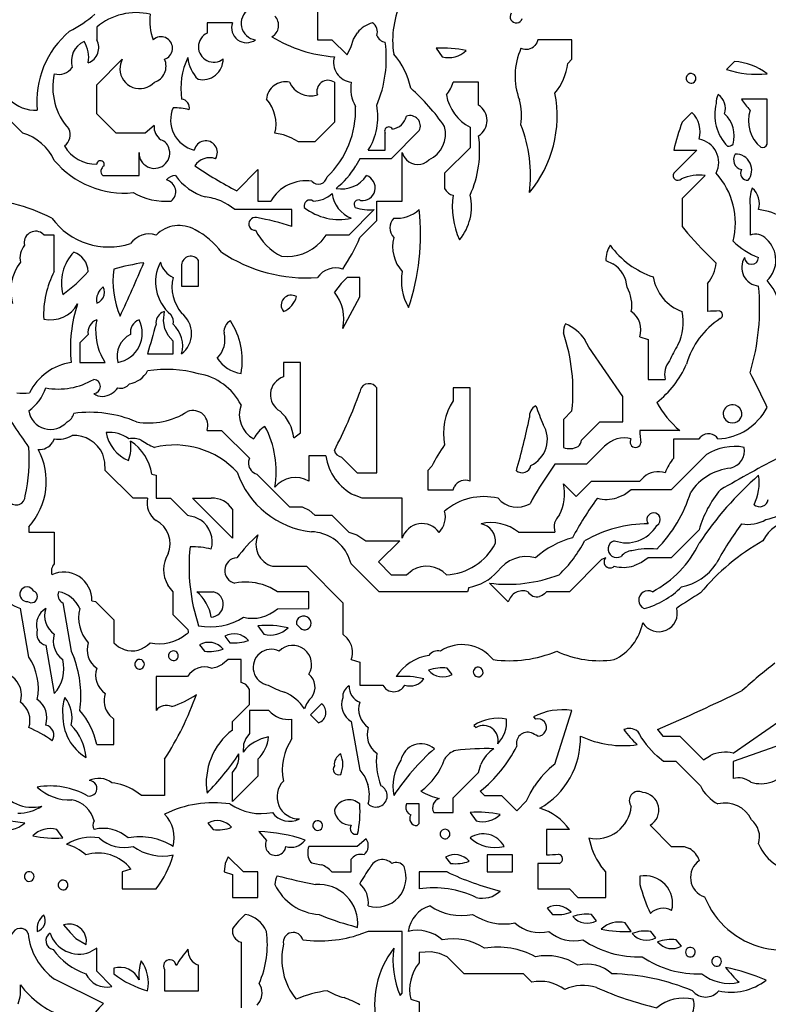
# Model space of a CAD drawing. Extents: x 0.03 to 1.4, y 0.1 to 1.71.
# Tile 4 of 7: x 0.43 to 0.88, y 0.66 to 1.24. Entities that reach past the tile are written whole.
import ezdxf

# ---------------------------------------------------------------- set-up
doc = ezdxf.new("R2010")
doc.units = 0
doc.header["$MEASUREMENT"] = 0
doc.linetypes.add('solid', pattern=[0])
doc.layers.add('1', color=7, linetype='solid')

msp = doc.modelspace()

# ---------------------------------------------------------------- linework, layer by layer
at = {"layer": '1', "color": 3, "linetype": 'solid'}
for p, q in [((0.610079, 1.243662), (0.610079, 1.225118)), ((0.545079, 1.235118), (0.545079, 1.229095)), ((0.560079, 1.235118), (0.545079, 1.235118)), ((0.560079, 1.235197), (0.560079, 1.235118)), ((0.480039, 1.232638), (0.480039, 1.225118)), ((0.514134, 1.225788), (0.513307, 1.225118)), ((0.610079, 1.225118), (0.618622, 1.225118)), ((0.618622, 1.225118), (0.627559, 1.216181)), ((0.630079, 1.221181), (0.631339, 1.225472)), ((0.631339, 1.225472), (0.633661, 1.229291)), ((0.740079, 1.225118), (0.739409, 1.223347)), ((0.760079, 1.225118), (0.740079, 1.225118)), ((0.760079, 1.213662), (0.760079, 1.225118)), ((0.627559, 1.216181), (0.630079, 1.221181)), ((0.680079, 1.220118), (0.683622, 1.215118)), ((0.739409, 1.223347), (0.738307, 1.221811)), ((0.480039, 1.198661), (0.495039, 1.213662)), ((0.495039, 1.213662), (0.493976, 1.210788)), ((0.757598, 1.211181), (0.760079, 1.213662)), ((0.855827, 1.212323), (0.851142, 1.207638)), ((0.493976, 1.210788), (0.493661, 1.207756)), ((0.480039, 1.181614), (0.480039, 1.198661)), ((0.620079, 1.200118), (0.620079, 1.176614)), ((0.705079, 1.200118), (0.690079, 1.200118)), ((0.705079, 1.186614), (0.705079, 1.200118)), ((0.875079, 1.190118), (0.860079, 1.190118)), ((0.875079, 1.163661), (0.875079, 1.190118)), ((0.436496, 1.170118), (0.426496, 1.180118)), ((0.491535, 1.170118), (0.480039, 1.181614)), ((0.830827, 1.182323), (0.825079, 1.176614)), ((0.513819, 1.174606), (0.508583, 1.170118)), ((0.620079, 1.176614), (0.608622, 1.165118)), ((0.670079, 1.171614), (0.653622, 1.155118)), ((0.700079, 1.173661), (0.700079, 1.161575)), ((0.508583, 1.170118), (0.491535, 1.170118)), ((0.590079, 1.169095), (0.585079, 1.170118)), ((0.594685, 1.167441), (0.590079, 1.169095)), ((0.599016, 1.165118), (0.594685, 1.167441)), ((0.650079, 1.160118), (0.650079, 1.170118)), ((0.608622, 1.165118), (0.599016, 1.165118)), ((0.640079, 1.160118), (0.650079, 1.160118)), ((0.700079, 1.161575), (0.685079, 1.146575)), ((0.833622, 1.160118), (0.820079, 1.146575)), ((0.820079, 1.160118), (0.833622, 1.160118)), ((0.505039, 1.145118), (0.505039, 1.158661)), ((0.635079, 1.155118), (0.632717, 1.150827)), ((0.653622, 1.155118), (0.635079, 1.155118)), ((0.660079, 1.158661), (0.661024, 1.156378)), ((0.660079, 1.130118), (0.660079, 1.158661)), ((0.661024, 1.156378), (0.66252, 1.154449)), ((0.562559, 1.136142), (0.575079, 1.148661)), ((0.575079, 1.148661), (0.575079, 1.130118)), ((0.483583, 1.145118), (0.505039, 1.145118)), ((0.685079, 1.146575), (0.685079, 1.137638)), ((0.838622, 1.145118), (0.825079, 1.131575)), ((0.685079, 1.137638), (0.686024, 1.136102)), ((0.686024, 1.136102), (0.687284, 1.134882)), ((0.825079, 1.131575), (0.825079, 1.115118)), ((0.55752, 1.127953), (0.55315, 1.130197)), ((0.561535, 1.125118), (0.55752, 1.127953)), ((0.595079, 1.125118), (0.561535, 1.125118)), ((0.575079, 1.130118), (0.582559, 1.130118)), ((0.595079, 1.115118), (0.595079, 1.125118)), ((0.643622, 1.125118), (0.628622, 1.110118)), ((0.645079, 1.130118), (0.660079, 1.130118)), ((0.645079, 1.118662), (0.645079, 1.130118)), ((0.865079, 1.127638), (0.865079, 1.110118)), ((0.635079, 1.108662), (0.645079, 1.118662)), ((0.825079, 1.115118), (0.828228, 1.111339)), ((0.449016, 1.110118), (0.447717, 1.11126)), ((0.455039, 1.110118), (0.449016, 1.110118)), ((0.455039, 1.088661), (0.455039, 1.110118)), ((0.615079, 1.110118), (0.612087, 1.106221)), ((0.628622, 1.110118), (0.615079, 1.110118)), ((0.530079, 1.092638), (0.530079, 1.080118)), ((0.540079, 1.080118), (0.540079, 1.095118)), ((0.780079, 1.095118), (0.784252, 1.093268)), ((0.627559, 1.085118), (0.624095, 1.081654)), ((0.635079, 1.085118), (0.627559, 1.085118)), ((0.635079, 1.073661), (0.635079, 1.085118)), ((0.530079, 1.080118), (0.540079, 1.080118)), ((0.624095, 1.081654), (0.620079, 1.076575)), ((0.840079, 1.081575), (0.840079, 1.065118)), ((0.482913, 1.07189), (0.483898, 1.073228)), ((0.625079, 1.055118), (0.635079, 1.073661)), ((0.480039, 1.070118), (0.481614, 1.070827)), ((0.481614, 1.070827), (0.482913, 1.07189)), ((0.520039, 1.065118), (0.518425, 1.064488)), ((0.519409, 1.059528), (0.520039, 1.065118)), ((0.520236, 1.055118), (0.519409, 1.059528)), ((0.475039, 1.051575), (0.470039, 1.046575)), ((0.522165, 1.051063), (0.520236, 1.055118)), ((0.525039, 1.047598), (0.522165, 1.051063)), ((0.800079, 1.050118), (0.805079, 1.048661)), ((0.470039, 1.046575), (0.470039, 1.035118)), ((0.525039, 1.040118), (0.525039, 1.047598)), ((0.770079, 1.044095), (0.767795, 1.048425)), ((0.790079, 1.015118), (0.770079, 1.044095)), ((0.805079, 1.048661), (0.805079, 1.025118)), ((0.485039, 1.035118), (0.482638, 1.03937)), ((0.510039, 1.040118), (0.525039, 1.040118)), ((0.470039, 1.035118), (0.485039, 1.035118)), ((0.590079, 1.035118), (0.590079, 1.026575)), ((0.600079, 1.035118), (0.590079, 1.035118)), ((0.600079, 0.993661), (0.600079, 1.035118)), ((0.645079, 1.020118), (0.644173, 1.021181)), ((0.805079, 1.025118), (0.815079, 1.025118)), ((0.645079, 0.970118), (0.645079, 1.020118)), ((0.690079, 1.020118), (0.690079, 1.012599)), ((0.700079, 1.020118), (0.690079, 1.020118)), ((0.700079, 0.965118), (0.700079, 1.020118)), ((0.790079, 1.000118), (0.790079, 1.015118)), ((0.760079, 1.006575), (0.755079, 1.001575)), ((0.755079, 1.001575), (0.755079, 0.985118)), ((0.765827, 0.98937), (0.776536, 1.000118)), ((0.776536, 1.000118), (0.790079, 1.000118)), ((0.545079, 0.995079), (0.553583, 0.995118)), ((0.553583, 0.995118), (0.570079, 0.978661)), ((0.596299, 0.99063), (0.600079, 0.993661)), ((0.823622, 0.995118), (0.800079, 0.995118)), ((0.455039, 0.990118), (0.454016, 0.987953)), ((0.77937, 0.985827), (0.768622, 0.975118)), ((0.794685, 0.98937), (0.795079, 0.990118)), ((0.820079, 0.990118), (0.835079, 0.990118)), ((0.820079, 0.978661), (0.820079, 0.990118)), ((0.835079, 0.990118), (0.836181, 0.991417)), ((0.484921, 0.976417), (0.483583, 0.981063)), ((0.605079, 0.980118), (0.605079, 0.965118)), ((0.615079, 0.980118), (0.605079, 0.980118)), ((0.83937, 0.980827), (0.818622, 0.960118)), ((0.485039, 0.971575), (0.484921, 0.976417)), ((0.569528, 0.976969), (0.569488, 0.975236)), ((0.570079, 0.978661), (0.569528, 0.976969)), ((0.624331, 0.97937), (0.633622, 0.970118)), ((0.750079, 0.975118), (0.747205, 0.971142)), ((0.768622, 0.975118), (0.750079, 0.975118)), ((0.501535, 0.955118), (0.485039, 0.971575)), ((0.512559, 0.96937), (0.515039, 0.968661)), ((0.515039, 0.968661), (0.515039, 0.955118)), ((0.574331, 0.96937), (0.593583, 0.950118)), ((0.633622, 0.970118), (0.645079, 0.970118)), ((0.677559, 0.974055), (0.675079, 0.971575)), ((0.675079, 0.971575), (0.675079, 0.960118)), ((0.755079, 0.963661), (0.762598, 0.956142)), ((0.762598, 0.956142), (0.771535, 0.965118)), ((0.771535, 0.965118), (0.800079, 0.965118)), ((0.800079, 0.965118), (0.802402, 0.967638)), ((0.636535, 0.955118), (0.631968, 0.95689)), ((0.675079, 0.960118), (0.690079, 0.960118)), ((0.690079, 0.960118), (0.690748, 0.96189)), ((0.791102, 0.957244), (0.786575, 0.955354)), ((0.795079, 0.960118), (0.791102, 0.957244)), ((0.818622, 0.960118), (0.795079, 0.960118)), ((0.510039, 0.955118), (0.501535, 0.955118)), ((0.515039, 0.955118), (0.523583, 0.955118)), ((0.523583, 0.955118), (0.533583, 0.945118)), ((0.536535, 0.955118), (0.547559, 0.955118)), ((0.560079, 0.931575), (0.536535, 0.955118)), ((0.660079, 0.955118), (0.636535, 0.955118)), ((0.660079, 0.931535), (0.660079, 0.955118)), ((0.560079, 0.948622), (0.560079, 0.931575)), ((0.593583, 0.950118), (0.601102, 0.950118)), ((0.601102, 0.950118), (0.605157, 0.948071)), ((0.605157, 0.948071), (0.608622, 0.945118)), ((0.533583, 0.945118), (0.537638, 0.944252)), ((0.537638, 0.944252), (0.541299, 0.942362)), ((0.608622, 0.945118), (0.618622, 0.945118)), ((0.618622, 0.945118), (0.628622, 0.935118)), ((0.440039, 0.938347), (0.440039, 0.935118)), ((0.440039, 0.935118), (0.455039, 0.935118)), ((0.455039, 0.935118), (0.455039, 0.916575)), ((0.628622, 0.935118), (0.633307, 0.933622)), ((0.633307, 0.933622), (0.638622, 0.930118)), ((0.728622, 0.935118), (0.750079, 0.935118)), ((0.835079, 0.936575), (0.818622, 0.920118)), ((0.638622, 0.930118), (0.658622, 0.930118)), ((0.658622, 0.930118), (0.646102, 0.917598)), ((0.630079, 0.916575), (0.628268, 0.921142)), ((0.646535, 0.900118), (0.630079, 0.916575)), ((0.646102, 0.917598), (0.653622, 0.910118)), ((0.777599, 0.919055), (0.758622, 0.900118)), ((0.780079, 0.920118), (0.777599, 0.919055)), ((0.801102, 0.917244), (0.796575, 0.915354)), ((0.805079, 0.920118), (0.801102, 0.917244)), ((0.818622, 0.920118), (0.805079, 0.920118)), ((0.583583, 0.915118), (0.603622, 0.915118)), ((0.603622, 0.915118), (0.625079, 0.893622)), ((0.662559, 0.910118), (0.665906, 0.912756)), ((0.653622, 0.910118), (0.662559, 0.910118)), ((0.722598, 0.894055), (0.711535, 0.905118)), ((0.525039, 0.900118), (0.522047, 0.903976)), ((0.525039, 0.886575), (0.525039, 0.900118)), ((0.539016, 0.900118), (0.548583, 0.900118)), ((0.582244, 0.90252), (0.577677, 0.904291)), ((0.586535, 0.900118), (0.582244, 0.90252)), ((0.605079, 0.900118), (0.586535, 0.900118)), ((0.605079, 0.890118), (0.605079, 0.900118)), ((0.698622, 0.900118), (0.646535, 0.900118)), ((0.699331, 0.902598), (0.698622, 0.900118)), ((0.745079, 0.900118), (0.743976, 0.89878)), ((0.758622, 0.900118), (0.745079, 0.900118)), ((0.460039, 0.893622), (0.465039, 0.865079)), ((0.477205, 0.894724), (0.479331, 0.89437)), ((0.479331, 0.89437), (0.490039, 0.883622)), ((0.625079, 0.893622), (0.625079, 0.875079)), ((0.742559, 0.897795), (0.740984, 0.897244)), ((0.743976, 0.89878), (0.742559, 0.897795)), ((0.440039, 0.861575), (0.435039, 0.890118)), ((0.586535, 0.890079), (0.605079, 0.890118)), ((0.490039, 0.883622), (0.490039, 0.870079)), ((0.534016, 0.877598), (0.525039, 0.886575)), ((0.575079, 0.880079), (0.578583, 0.875079)), ((0.597717, 0.880984), (0.599331, 0.87937)), ((0.490039, 0.870079), (0.492874, 0.867638)), ((0.555591, 0.873858), (0.558583, 0.870079)), ((0.625079, 0.875079), (0.627638, 0.872795)), ((0.450039, 0.868622), (0.455039, 0.840079)), ((0.465039, 0.865079), (0.46689, 0.860551)), ((0.492874, 0.867638), (0.496181, 0.865984)), ((0.540591, 0.868858), (0.543583, 0.865079)), ((0.557559, 0.860079), (0.554252, 0.857402)), ((0.565079, 0.860079), (0.557559, 0.860079)), ((0.565079, 0.846575), (0.565079, 0.860079)), ((0.630079, 0.860079), (0.635079, 0.858622)), ((0.635079, 0.858622), (0.635079, 0.845079)), ((0.689567, 0.851339), (0.686536, 0.855079)), ((0.515039, 0.850079), (0.515039, 0.830079)), ((0.533583, 0.850079), (0.515039, 0.850079)), ((0.569134, 0.844134), (0.567835, 0.845354)), ((0.570079, 0.842598), (0.569134, 0.844134)), ((0.570079, 0.833622), (0.570079, 0.842598)), ((0.635079, 0.845079), (0.648622, 0.845079)), ((0.560079, 0.823622), (0.570079, 0.833622)), ((0.570079, 0.830079), (0.570079, 0.816575)), ((0.581535, 0.830079), (0.570079, 0.830079)), ((0.612559, 0.834055), (0.606102, 0.827599)), ((0.750079, 0.798622), (0.760079, 0.830079)), ((0.490039, 0.825079), (0.48752, 0.827402)), ((0.490039, 0.810079), (0.490039, 0.825079)), ((0.560079, 0.818622), (0.560079, 0.823622)), ((0.595079, 0.813622), (0.595079, 0.825079)), ((0.606102, 0.827599), (0.610787, 0.822913)), ((0.630079, 0.823622), (0.635079, 0.795079)), ((0.737362, 0.826339), (0.738622, 0.825079)), ((0.855079, 0.805079), (0.884055, 0.825079)), ((0.702362, 0.821339), (0.703622, 0.820079)), ((0.810591, 0.818858), (0.813622, 0.815079)), ((0.567953, 0.813622), (0.566614, 0.810276)), ((0.570079, 0.816575), (0.567953, 0.813622)), ((0.813622, 0.815079), (0.823622, 0.815079)), ((0.823622, 0.815079), (0.837599, 0.801142)), ((0.480039, 0.810079), (0.490039, 0.810079)), ((0.566614, 0.810276), (0.566299, 0.805591)), ((0.883622, 0.810079), (0.855079, 0.800079)), ((0.520039, 0.801535), (0.520039, 0.780079)), ((0.575079, 0.801535), (0.575079, 0.791535)), ((0.814055, 0.800079), (0.810276, 0.803228)), ((0.837599, 0.801142), (0.841772, 0.803701)), ((0.560079, 0.793622), (0.562205, 0.796535)), ((0.635079, 0.795079), (0.637953, 0.791102)), ((0.705079, 0.793622), (0.706378, 0.798347)), ((0.821575, 0.800079), (0.814055, 0.800079)), ((0.835827, 0.785827), (0.821575, 0.800079)), ((0.855079, 0.800079), (0.855079, 0.790079)), ((0.560079, 0.776536), (0.560079, 0.793622)), ((0.575079, 0.791535), (0.560079, 0.776536)), ((0.637953, 0.791102), (0.639843, 0.786575)), ((0.690079, 0.778622), (0.705079, 0.793622)), ((0.506535, 0.780079), (0.50252, 0.782913)), ((0.735433, 0.781299), (0.737953, 0.785512)), ((0.520039, 0.780079), (0.506535, 0.780079)), ((0.690079, 0.770079), (0.690079, 0.778622)), ((0.706102, 0.782598), (0.708622, 0.780079)), ((0.708622, 0.780079), (0.718622, 0.780079)), ((0.718622, 0.780079), (0.727598, 0.771102)), ((0.733307, 0.77685), (0.735433, 0.781299)), ((0.662559, 0.775079), (0.662244, 0.773819)), ((0.670079, 0.775079), (0.662559, 0.775079)), ((0.670079, 0.763622), (0.670079, 0.775079)), ((0.727598, 0.771102), (0.733307, 0.77685)), ((0.678622, 0.770079), (0.690079, 0.770079)), ((0.700079, 0.770079), (0.703622, 0.765079)), ((0.460039, 0.755079), (0.456496, 0.760079)), ((0.545591, 0.763819), (0.548583, 0.760079)), ((0.668819, 0.762362), (0.670079, 0.763622)), ((0.745079, 0.760079), (0.745079, 0.745079)), ((0.758622, 0.760079), (0.745079, 0.760079)), ((0.806142, 0.762598), (0.818622, 0.750079)), ((0.575591, 0.758819), (0.580079, 0.753622)), ((0.638819, 0.754567), (0.633622, 0.750079)), ((0.633622, 0.750079), (0.605079, 0.750079)), ((0.818622, 0.750079), (0.826142, 0.750079)), ((0.826142, 0.750079), (0.829291, 0.748858)), ((0.557559, 0.744055), (0.555748, 0.74)), ((0.566535, 0.735079), (0.557559, 0.744055)), ((0.630079, 0.742598), (0.631221, 0.743858)), ((0.630079, 0.735079), (0.630079, 0.742598)), ((0.685591, 0.743819), (0.688622, 0.740079)), ((0.710079, 0.745079), (0.710079, 0.735079)), ((0.725079, 0.745079), (0.710079, 0.745079)), ((0.725079, 0.735079), (0.725079, 0.745079)), ((0.500197, 0.736772), (0.495039, 0.735079)), ((0.555748, 0.74), (0.555079, 0.735079)), ((0.608622, 0.740079), (0.612323, 0.739331)), ((0.740079, 0.740079), (0.740079, 0.725079)), ((0.752598, 0.740079), (0.740079, 0.740079)), ((0.780079, 0.735079), (0.777008, 0.738898)), ((0.495039, 0.735079), (0.495039, 0.725079)), ((0.555079, 0.735079), (0.560079, 0.733622)), ((0.560079, 0.733622), (0.560079, 0.720079)), ((0.575079, 0.735079), (0.566535, 0.735079)), ((0.575079, 0.720079), (0.575079, 0.735079)), ((0.618622, 0.735079), (0.630079, 0.735079)), ((0.670079, 0.735079), (0.670079, 0.725079)), ((0.686536, 0.735079), (0.670079, 0.735079)), ((0.710079, 0.735079), (0.725079, 0.735079)), ((0.780079, 0.720079), (0.780079, 0.735079)), ((0.800079, 0.732598), (0.800079, 0.727598)), ((0.495039, 0.725079), (0.515039, 0.725079)), ((0.740079, 0.725079), (0.758622, 0.725079)), ((0.758622, 0.725079), (0.763622, 0.720079)), ((0.560079, 0.720079), (0.575079, 0.720079)), ((0.763622, 0.720079), (0.780079, 0.720079)), ((0.745591, 0.713819), (0.748622, 0.710079)), ((0.774567, 0.706339), (0.771535, 0.710079)), ((0.460551, 0.703819), (0.464331, 0.699331)), ((0.630276, 0.703465), (0.633819, 0.702362)), ((0.795079, 0.700079), (0.791535, 0.705079)), ((0.464331, 0.699331), (0.467677, 0.695787)), ((0.640079, 0.700079), (0.635472, 0.698386)), ((0.660079, 0.700079), (0.640079, 0.700079)), ((0.660079, 0.663622), (0.660079, 0.700079)), ((0.809567, 0.696339), (0.806535, 0.700079)), ((0.467677, 0.695787), (0.473819, 0.692362)), ((0.473819, 0.692362), (0.473937, 0.695)), ((0.480039, 0.690079), (0.475945, 0.687874)), ((0.480039, 0.676535), (0.480039, 0.690079)), ((0.565079, 0.693622), (0.565079, 0.655079)), ((0.824567, 0.691339), (0.821575, 0.695079)), ((0.831575, 0.690079), (0.830906, 0.690433)), ((0.677205, 0.687953), (0.670079, 0.687559)), ((0.670079, 0.687559), (0.670079, 0.681535)), ((0.682008, 0.687008), (0.677205, 0.687953)), ((0.686536, 0.685079), (0.682008, 0.687008)), ((0.696535, 0.675079), (0.686536, 0.685079)), ((0.519606, 0.678504), (0.520039, 0.677559)), ((0.540079, 0.665079), (0.540079, 0.680079)), ((0.489016, 0.667559), (0.480039, 0.676535)), ((0.490039, 0.678307), (0.490039, 0.675079)), ((0.520039, 0.677559), (0.520039, 0.665079)), ((0.731535, 0.675079), (0.696535, 0.675079)), ((0.736535, 0.670079), (0.731535, 0.675079)), ((0.484016, 0.657559), (0.455236, 0.671929)), ((0.520039, 0.665079), (0.540079, 0.665079)), ((0.576221, 0.65874), (0.577205, 0.661142)), ((0.577205, 0.661142), (0.577559, 0.663701)), ((0.658819, 0.662362), (0.660079, 0.663622)), ((0.574646, 0.656654), (0.576221, 0.65874)), ((0.665079, 0.660079), (0.670079, 0.658622)), ((0.670079, 0.658622), (0.670079, 0.640079))]:
    msp.add_line(p, q, dxfattribs=at)
for centre, radius, start, end in [((0.707697, 1.224818), 0.053254, 153.402145, 188.862148), ((0.503289, 1.204978), 0.036133, 76.807437, 130.048718), ((0.574892, 1.234766), 0.009736, 122.332158, 262.270699), ((0.423376, 1.307064), 0.087018, 297.841163, 309.747095), ((0.543445, 1.236292), 0.032143, 173.093745, 200.343423), ((0.568383, 1.232237), 0.008816, 160.384002, 306.146673), ((0.579409, 1.233687), 0.007835, 299.833966, 403.647111), ((0.646904, 1.218777), 0.016909, 104.888664, 141.550616), ((0.638914, 1.229726), 0.006509, -18.711815, 55.943061), ((0.727327, 1.238746), 0.003671, 144.724619, 342.425742), ((0.498472, 1.18894), 0.053692, 129.920788, 185.6417), ((0.47791, 1.212413), 0.012849, 114.609181, 195.878276), ((0.45867, 1.214848), 0.016686, 348.826777, 393.654258), ((0.471843, 1.220475), 0.00942, -70.16445, 29.529155), ((0.517915, 1.220128), 0.006806, 288.183084, 483.75032), ((0.548966, 1.220976), 0.009002, 115.586649, 308.157044), ((0.626236, 1.297672), 0.082783, 238.763076, 265.73422), ((0.579832, 1.214281), 0.07087, -22.978712, 7.605891), ((0.651357, 1.230401), 0.006859, 203.752384, 259.259156), ((0.684376, 1.155344), 0.064916, 78.069738, 93.795358), ((0.687387, 1.229584), 0.014947, 255.412875, 314.135379), ((0.766754, 1.203766), 0.040155, 155.970033, 200.468644), ((0.732975, 1.226885), 0.007361, 246.831227, 316.421135), ((0.510989, 1.209575), 0.00993, 287.745324, 384.299071), ((0.570967, 1.196403), 0.041369, 153.894093, 188.738204), ((0.55334, 1.215984), 0.019569, 184.03676, 226.07377), ((0.542449, 1.213668), 0.01208, -102.844632, 1.090022), ((0.631552, 1.211934), 0.011907, 164.486767, 262.893325), ((0.624763, 1.188956), 0.041036, 10.755062, 42.375242), ((0.85345, 1.176646), 0.035756, 52.777077, 86.187777), ((0.457604, 1.214493), 0.00972, 254.701654, 324.8509), ((0.505416, 1.208139), 0.01176, 181.868226, 316.99509), ((0.723764, 1.21533), 0.034088, 320.531106, 353.00924), ((0.869122, 1.263487), 0.058672, 252.154574, 275.827255), ((0.490455, 1.197138), 0.036304, 167.301345, 222.527041), ((0.591243, 1.18916), 0.011205, 77.947792, 175.093798), ((0.616358, 1.194667), 0.006599, 55.684552, 197.910441), ((0.830237, 1.202446), 0.002833, 60.914858, 235.240014), ((0.830323, 1.202392), 0.00284, 233.212219, 422.945476), ((0.60616, 1.205925), 0.013853, 204.78295, 286.432213), ((0.651264, 1.196463), 0.021498, 170.211828, 209.533183), ((0.579419, 1.100398), 0.128822, 34.895351, 48.321874), ((0.670975, 1.205476), 0.01984, 319.67836, 344.33254), ((0.44405, 1.205341), 0.021702, 224.542988, 272.612176), ((0.529756, 1.185186), 0.004943, -15.108809, 86.250946), ((0.563828, 1.175431), 0.021905, 345.964682, 402.107727), ((0.712453, 1.197411), 0.02678, 190.266367, 242.478283), ((0.692288, 1.180007), 0.038106, -7.371485, 14.774147), ((0.68066, 1.180255), 0.070702, 320.326856, 370.930939), ((0.855655, 1.187825), 0.010578, 151.731997, 181.012591), ((0.840819, 1.184761), 0.00978, 341.229229, 415.640138), ((0.890354, 1.208398), 0.035366, 211.123879, 224.383718), ((0.542023, 1.177989), 0.01842, 157.227895, 255.974433), ((0.524945, 1.146891), 0.038228, 75.482312, 89.858122), ((0.578471, 1.183627), 0.054135, 313.577154, 362.370174), ((0.608708, 1.179758), 0.037012, -32.048305, 10.675529), ((0.699531, 1.177638), 0.010552, 301.716585, 418.283408), ((0.870722, 1.181021), 0.026483, 165.530427, 224.433111), ((0.884417, 1.177427), 0.020318, 162.130495, 230.223363), ((0.652724, 1.182522), 0.010125, 278.905802, 346.263359), ((0.664695, 1.174431), 0.006076, -27.615513, 110.585715), ((0.819519, 1.170822), 0.016129, 344.733963, 405.484985), ((0.837884, 1.168545), 0.017875, 344.144709, 406.981507), ((0.45616, 1.169247), 0.008252, -53.206918, 23.965027), ((0.523328, 1.174079), 0.009523, 176.824356, 234.774803), ((0.652129, 1.171417), 0.002427, 27.033165, 212.34285), ((0.668561, 1.169841), 0.017057, 295.212578, 374.440369), ((0.654085, 1.145306), 0.081632, -7.169612, 21.419726), ((0.951484, 1.129295), 0.134972, 159.476885, 166.799076), ((0.42839, 1.141996), 0.029268, 24.418053, 73.920214), ((0.515445, 1.15919), 0.0075, 9.846363, 71.420525), ((0.544282, 1.158778), 0.006855, -32.262139, 168.721778), ((0.64284, 1.159695), 0.062881, 335.542332, 368.197572), ((0.832631, 1.152851), 0.01394, 333.241433, 439.888737), ((0.479504, 1.173003), 0.02112, 209.391989, 271.452242), ((0.514054, 1.158418), 0.009018, 178.455795, 373.165951), ((0.852454, 1.165812), 0.003393, 259.07525, 320.667498), ((0.872303, 1.164607), 0.002933, 252.42658, 341.177026), ((0.496227, 1.188563), 0.053707, 219.924267, 275.672145), ((0.482284, 1.151693), 0.002253, -19.398325, 174.99476), ((0.546643, 1.145389), 0.010318, 70.547993, 148.195502), ((0.669193, 1.161151), 0.009458, 225.122229, 314.537882), ((0.861364, 1.154535), 0.006012, 146.706507, 257.657173), ((0.856648, 1.148437), 0.009403, 320.068948, 451.885999), ((0.486256, 1.147711), 0.003724, 119.730047, 224.118102), ((0.686504, 1.37258), 0.266955, 236.16797, 242.335641), ((0.590167, 1.176587), 0.04974, 308.45778, 328.807984), ((0.863672, 1.14656), 0.004163, 149.68167, 272.56419), ((0.519409, 1.135645), 0.007195, -50.187267, 76.386671), ((0.526441, 1.138135), 0.006983, 89.221224, 139.853782), ((0.553344, 1.164186), 0.032898, 215.421834, 253.52736), ((0.610743, 1.145192), 0.005105, 220.310033, 351.186389), ((0.624452, 1.154881), 0.017566, 259.005828, 326.233501), ((0.636611, 1.137981), 0.007544, -98.072706, 71.093253), ((0.822598, 1.145222), 0.002859, 151.760916, 313.540981), ((0.835023, 1.119652), 0.02572, 81.956645, 113.988631), ((0.812675, 1.117224), 0.04372, 345.902554, 402.170151), ((0.603533, 1.117786), 0.024331, 82.163849, 149.545995), ((0.886226, 1.130201), 0.021302, 159.001695, 186.911716), ((0.858363, 1.128581), 0.012217, 343.535757, 409.243195), ((0.40669, 1.028122), 0.103258, 62.991061, 89.648972), ((0.521035, 1.169753), 0.039746, 240.620205, 274.301189), ((0.53939, 1.09702), 0.035917, 67.474824, 82.600671), ((0.605589, 1.127386), 0.003369, 54.206642, 196.683555), ((0.607205, 1.147374), 0.01726, 271.175275, 312.289554), ((0.63637, 1.136627), 0.017667, 186.56855, 249.138663), ((0.634328, 1.128159), 0.002652, 62.533169, 222.172216), ((0.691406, 1.140512), 0.006978, 233.788769, 259.037503), ((0.736987, 1.126946), 0.047387, 171.853242, 204.358751), ((0.670845, 1.126754), 0.030039, 319.890325, 373.293529), ((0.622835, 1.152534), 0.033215, 231.949317, 282.597229), ((0.640849, 1.151278), 0.026307, 251.180152, 276.051804), ((0.657005, 1.13934), 0.019318, 264.277767, 312.591804), ((0.535956, 1.110467), 0.134921, 341.385941, 366.234009), ((0.864696, 1.083808), 0.04166, 60.644874, 82.575583), ((0.487245, 1.144932), 0.041819, 216.395583, 287.815791), ((0.573426, 1.116731), 0.003746, 77.880672, 273.601696), ((0.552377, 0.990126), 0.132085, 71.137933, 80.484374), ((0.661108, 1.11439), 0.008317, 136.465964, 223.534026), ((0.528501, 1.096974), 0.018815, 59.288631, 135.683183), ((0.443993, 1.105757), 0.006645, 55.913038, 194.481826), ((0.510866, 1.097637), 0.01316, 71.51288, 145.35663), ((0.517599, 1.073096), 0.045001, 36.905476, 62.883619), ((0.603803, 1.127779), 0.033573, 206.131793, 243.868052), ((0.537629, 1.149246), 0.105563, 325.936081, 337.390018), ((0.67633, 1.103349), 0.021905, 165.964936, 222.107653), ((0.987034, 1.245848), 0.208115, 220.26464, 226.991976), ((0.868105, 1.101838), 0.008816, 41.72092, 110.075711), ((0.863786, 1.095352), 0.016482, -46.752416, 48.603527), ((0.446836, 1.09644), 0.012027, 140.471118, 191.244214), ((0.592095, 1.124659), 0.027196, 263.497814, 317.314032), ((0.797124, 1.095175), 0.017045, 148.448984, 180.200768), ((0.824916, 1.135139), 0.052483, 216.264379, 251.143324), ((0.885722, 1.137576), 0.04359, 225.332657, 248.969001), ((0.485858, 1.081753), 0.026658, 136.455937, 194.412531), ((0.462361, 1.088135), 0.01269, 2.378169, 70.79252), ((0.535488, 1.092227), 0.005425, 32.201432, 175.654461), ((0.603624, 1.174702), 0.089816, 236.140567, 274.120992), ((0.871163, 1.091054), 0.01099, 147.927868, 264.337992), ((0.865965, 1.097024), 0.004116, 181.862871, 358.073924), ((0.456923, 1.077375), 0.02754, 142.619309, 195.871927), ((0.531331, 0.938356), 0.157279, 98.620692, 105.220631), ((-0.073365, 1.33251), 0.628216, 334.534906, 337.673252), ((0.539658, 1.082513), 0.02495, 152.342301, 230.474536), ((0.531759, 1.098323), 0.014816, 196.582041, 243.028868), ((0.620894, 1.077672), 0.013131, 71.416683, 145.452936), ((0.775041, 1.078281), 0.017592, 3.55175, 58.424844), ((0.821942, 1.096155), 0.023271, 321.203815, 353.84855), ((0.50357, 1.063186), 0.054811, 152.303523, 182.672904), ((0.403295, 1.153045), 0.096398, 306.06146, 318.095416), ((0.542659, 1.083178), 0.053076, 172.486032, 203.044227), ((0.548408, 1.079604), 0.02401, 166.722708, 220.236349), ((0.690973, 1.083138), 0.031384, 169.862843, 210.092476), ((0.833769, 1.089812), 0.026178, 189.541458, 250.612181), ((0.489854, 1.071706), 0.009942, 127.373384, 189.18734), ((0.478131, 1.076347), 0.006555, 331.597379, 389.81718), ((0.773893, 1.068773), 0.021499, -9.787624, 29.53255), ((0.738983, 1.067208), 0.13173, 343.182199, 365.624377), ((0.850709, 1.06149), 0.032735, -13.055569, 41.888915), ((0.594682, 1.06883), 0.005914, 58.238236, 218.88001), ((0.585325, 1.077091), 0.012882, 291.653203, 345.464886), ((0.60055, 1.060713), 0.025159, -12.849843, 39.084467), ((0.452735, 1.078673), 0.018463, 257.75341, 330.589598), ((0.544846, 1.043824), 0.08028, 161.266644, 186.225231), ((0.5218, 1.058553), 0.006827, 119.620682, 188.037164), ((0.518966, 1.059223), 0.006287, -14.978157, 40.035038), ((0.520705, 1.052106), 0.015218, 308.021041, 411.978972), ((0.787632, 1.054303), 0.013131, -18.583435, 55.452933), ((0.795565, 1.058811), 0.03018, 333.603187, 372.062384), ((0.852267, 0.874722), 0.190786, 91.603093, 93.66265), ((0.846402, 1.063072), 0.00242, -63.538128, 77.419887), ((0.482472, 1.052959), 0.007561, 108.770824, 190.553604), ((0.512566, 1.053655), 0.033162, 168.761342, 205.51542), ((0.48942, 1.0523), 0.017466, 280.352628, 386.589513), ((0.507472, 1.052959), 0.007561, 108.771179, 190.552811), ((1.04935, 0.895311), 0.558413, 163.104794, 164.970375), ((0.513457, 1.044793), 0.017267, -15.708277, 47.871638), ((0.562115, 1.053345), 0.007076, 117.765411, 186.056545), ((0.524751, 1.036609), 0.041103, 348.851065, 394.021059), ((0.764879, 1.05301), 0.009809, 150.538025, 182.40737), ((0.746343, 1.033984), 0.02586, 33.946259, 67.26079), ((0.872965, 1.02123), 0.047156, 122.713965, 164.16817), ((0.505827, 1.039016), 0.013828, 114.74099, 196.371374), ((0.539816, 1.048617), 0.015773, -44.313659, 14.619426), ((0.652534, 1.018175), 0.108168, -6.156121, 18.556774), ((0.88212, 1.00725), 0.070695, 147.346363, 155.877635), ((0.470025, 1.00238), 0.033115, 98.65919, 153.330165), ((0.567735, 1.048213), 0.019731, 212.545091, 262.262349), ((0.7748, 1.057095), 0.057591, 307.775636, 336.4602), ((0.827276, 1.02813), 0.012564, 140.380021, 193.870193), ((0.497158, 1.037078), 0.014642, 278.535487, 331.617787), ((0.52126, 0.961619), 0.069412, 74.370754, 99.303031), ((0.534248, 0.994276), 0.034663, 27.196627, 80.51405), ((0.593356, 1.016091), 0.010984, 107.357508, 242.173134), ((0.468226, 0.822211), 0.447541, 24.620826, 27.533529), ((0.457375, 1.060888), 0.041425, 259.800278, 300.28872), ((0.47817, 1.021004), 0.004115, 271.354536, 448.645456), ((0.494183, 1.026169), 0.006265, 254.976146, 325.257461), ((0.640485, 1.017209), 0.00542, 47.122179, 175.918605), ((0.436405, 1.042838), 0.025909, 262.255768, 278.944635), ((0.423133, 1.029521), 0.028502, 306.381594, 340.736254), ((0.483304, 1.022972), 0.007897, 230.371971, 271.735361), ((0.481816, 1.028753), 0.013783, 277.19789, 321.208224), ((0.370467, 1.11307), 0.281308, 332.539142, 340.160742), ((-0.240005, 0.532401), 0.816976, 33.654685, 35.76413), ((0.580304, 1.004414), 0.016259, 159.461551, 241.551552), ((0.720296, 0.993301), 0.035854, 147.436054, 190.812109), ((0.742115, 1.003345), 0.007076, 117.764879, 186.056122), ((0.99973, 1.106129), 0.278192, 200.301776, 202.733716), ((0.859636, 1.038557), 0.056427, 208.56708, 230.339192), ((0.854458, 1.004885), 0.00527, 83.232945, 258.264506), ((0.854918, 1.00481), 0.005311, -106.766232, 88.263659), ((0.452784, 1.008524), 0.012893, 188.697595, 319.30577), ((0.459796, 1.006397), 0.006859, 293.752667, 349.259657), ((0.475916, 0.93487), 0.070872, 67.021897, 97.605719), ((0.510745, 1.041552), 0.042049, 260.192423, 302.83232), ((0.53675, 0.997998), 0.008826, -19.312818, 111.301218), ((0.570003, 0.987095), 0.026533, 7.655624, 46.614788), ((0.844675, 1.024257), 0.034171, 272.460563, 332.843977), ((0.587912, 0.982899), 0.016966, 121.004137, 154.817135), ((0.529224, 0.970797), 0.056611, 350.624045, 388.076196), ((0.312059, 1.09059), 0.432075, 343.983999, 348.249598), ((0.728533, 0.989804), 0.017071, 295.295552, 391.101222), ((0.45774, 1.00475), 0.014879, 259.544064, 301.669047), ((0.466564, 0.973484), 0.01863, 24.00526, 93.115279), ((0.487262, 0.973893), 0.020035, 54.079601, 94.785653), ((0.506829, 0.997385), 0.021529, 189.428958, 248.157828), ((0.880513, 0.998349), 0.080499, 182.30018, 187.533345), ((0.840601, 0.986468), 0.006636, 33.376136, 131.760455), ((0.446289, 0.993129), 0.0093, 265.448602, 326.179454), ((0.474616, 0.985721), 0.025593, 341.030635, 366.59716), ((0.501361, 0.978288), 0.012061, 65.83161, 101.214978), ((0.484822, 0.965077), 0.028068, 8.797734, 57.167696), ((0.531647, 1.026941), 0.045387, 236.049087, 247.140942), ((0.525886, 0.935799), 0.050728, 43.119923, 103.532352), ((0.748446, 0.939997), 0.078645, 143.682209, 154.337478), ((0.76082, 0.989798), 0.005025, 305.52753, 355.113976), ((0.790933, 0.974381), 0.016275, 75.240415, 135.272976), ((0.79759, 0.988174), 0.003142, 157.620672, 353.077996), ((0.344276, 0.977881), 0.096039, 347.158462, 364.345371), ((0.410772, 0.964981), 0.039572, -42.302934, 28.492373), ((0.645472, 0.984463), 0.030702, 188.135939, 243.907421), ((0.625212, 0.984574), 0.005278, 193.447527, 260.389043), ((0.758843, 0.99372), 0.00939, 246.366098, 301.434836), ((0.855872, 0.955032), 0.030622, 79.267631, 122.609125), ((0.851156, 0.983189), 0.010596, 283.240022, 370.493066), ((0.576219, 0.975861), 0.00676, 185.301707, 253.77753), ((0.730718, 0.975353), 0.005202, 229.823571, 349.123139), ((0.837138, 0.962943), 0.023197, 137.34172, 161.981256), ((1.367936, 0.057488), 1.04187, 117.717682, 119.962065), ((0.612167, 0.987071), 0.051975, 198.62449, 263.867447), ((0.901541, 0.863208), 0.188333, 145.033357, 151.908826), ((0.810915, 0.957763), 0.013038, 71.375771, 130.764545), ((0.856901, 0.940845), 0.0322, 95.915039, 146.40684), ((1.001402, 0.81855), 0.199447, 131.180576, 146.50346), ((0.841443, 0.964219), 0.028978, -26.389545, 8.819199), ((0.597101, 0.951934), 0.01541, 58.819472, 141.273386), ((0.697198, 0.958346), 0.007359, 66.954575, 151.215921), ((0.728406, 0.957744), 0.027321, 332.848096, 372.509669), ((0.870267, 0.967617), 0.025353, 279.313886, 348.582638), ((0.751999, 0.982482), 0.081632, 315.355216, 343.034104), ((0.895099, 0.919758), 0.062331, 139.646182, 164.34809), ((0.432692, 0.956403), 0.005224, 217.427529, 361.466875), ((0.522436, 0.952307), 0.012712, 167.221411, 234.416108), ((0.548347, 0.941325), 0.013816, 31.883091, 93.270707), ((0.708226, 0.920322), 0.035774, 76.569296, 130.319316), ((0.727925, 0.964956), 0.01505, 220.819162, 299.752551), ((0.926339, 0.843235), 0.188142, 143.510594, 151.886929), ((0.780402, 0.975895), 0.021448, 255.628507, 286.725795), ((0.870714, 0.955357), 0.005207, 230.498066, 349.074235), ((0.672239, 0.944207), 0.01328, -44.126563, 14.797765), ((0.759357, 0.93813), 0.009755, 132.899628, 197.984562), ((0.80822, 0.942538), 0.003965, 23.726834, 217.610537), ((0.508011, 0.928368), 0.015309, 337.220564, 422.671483), ((0.532362, 0.92936), 0.015778, -15.59465, 55.498145), ((0.671746, 0.928051), 0.012176, 34.572625, 163.373805), ((0.712313, 0.914357), 0.026401, 51.847416, 102.640647), ((0.70438, 0.929594), 0.010743, 354.812263, 438.423477), ((0.80563, 0.862813), 0.077307, 90.408567, 119.469229), ((0.808168, 0.94257), 0.004001, -61.473439, 23.011759), ((1.015398, 0.82461), 0.193562, 143.362556, 151.632997), ((0.863867, 0.960703), 0.020931, 259.572286, 300.119277), ((0.892811, 0.919595), 0.022769, 95.893906, 152.585716), ((0.656368, 0.845702), 0.119741, 132.755986, 141.576093), ((0.58724, 0.928005), 0.013396, 155.21012, 254.154788), ((0.605912, 0.910751), 0.024653, 24.928652, 88.367128), ((0.792138, 0.949807), 0.020916, 250.275828, 329.066193), ((0.68455, 0.944416), 0.034372, 272.588123, 332.645983), ((0.775907, 0.877179), 0.056868, 105.830872, 130.968519), ((0.699892, 0.965273), 0.076289, 313.699606, 332.560664), ((0.786515, 0.925251), 0.005074, 106.437727, 301.077122), ((0.777942, 0.956208), 0.063447, 297.866517, 334.228542), ((0.939349, 0.812779), 0.134963, 119.642446, 140.089174), ((0.536661, 0.913147), 0.017252, 147.402019, 212.109107), ((0.644427, 0.914817), 0.109979, 173.862684, 198.412853), ((0.535766, 0.878272), 0.048307, 75.869837, 90.815148), ((0.795613, 0.91612), 0.008055, 90.997821, 143.546848), ((0.80519, 0.88733), 0.038103, 82.627964, 104.774726), ((0.460165, 0.912026), 0.006853, 138.410669, 196.162739), ((0.563065, 0.912549), 0.007586, 93.825585, 258.366631), ((0.733366, 0.899868), 0.020921, 75.448353, 144.663366), ((0.782559, 0.917594), 0.003532, 134.603781, 315.50559), ((0.818572, 0.934164), 0.031812, 281.15175, 326.432963), ((0.460635, 0.89512), 0.016574, -1.359686, 115.184215), ((0.674329, 0.898783), 0.016316, 43.815056, 121.083517), ((0.69398, 0.932338), 0.030217, 280.200031, 317.615517), ((0.790402, 0.935893), 0.021446, 255.627387, 286.727134), ((0.567964, 0.872632), 0.033116, 72.942978, 101.192842), ((0.722039, 0.989974), 0.085503, 262.943705, 290.940961), ((0.439025, 0.898621), 0.004307, 25.45652, 220.45786), ((0.44156, 0.897164), 0.003575, 231.408148, 427.75826), ((0.46218, 0.898161), 0.005018, 157.042278, 244.753552), ((0.454367, 0.883346), 0.017073, 23.368444, 79.223801), ((0.522807, 0.880953), 0.0251, 9.551026, 49.776506), ((0.547062, 0.892687), 0.007585, -86.243392, 78.435597), ((0.73104, 0.891907), 0.008711, 69.744919, 165.707663), ((0.739537, 0.903592), 0.006511, 212.65389, 282.847204), ((0.80509, 0.895122), 0.00559, 63.344062, 243.526515), ((0.78946, 0.938257), 0.0499, 285.265928, 314.967644), ((1.025167, 0.589197), 0.363396, 121.401248, 124.020444), ((0.469173, 0.967343), 0.084432, 235.45803, 246.154444), ((0.438876, 0.898387), 0.004042, 219.292171, 276.454444), ((0.45506, 0.880855), 0.010536, 118.456066, 198.003407), ((0.462556, 0.885929), 0.013199, 161.493396, 235.286657), ((0.49141, 0.884807), 0.022021, 166.042927, 221.976695), ((0.571848, 0.90633), 0.021906, 255.96541, 312.10586), ((0.811257, 0.88751), 0.010978, 211.03271, 375.225895), ((0.546915, 0.916402), 0.036961, 259.34149, 302.063132), ((0.601919, 0.881566), 0.004248, 42.734923, 188.395469), ((0.602536, 0.881515), 0.003857, 213.797434, 409.515371), ((0.771651, 0.887768), 0.030773, 295.869998, 348.91252), ((0.451494, 0.875313), 0.006847, 160.498777, 257.73852), ((0.532442, 0.87685), 0.001743, 288.409191, 385.421762), ((0.579674, 0.817585), 0.062663, 77.912938, 94.205381), ((0.582347, 0.889537), 0.01494, 255.40569, 314.372113), ((0.467717, 0.870971), 0.013326, 162.047133, 234.82286), ((0.487716, 0.865971), 0.013326, 162.046532, 234.823461), ((0.500767, 0.879622), 0.014389, 251.41287, 318.449709), ((0.517017, 0.894635), 0.02516, 257.416607, 309.415776), ((0.546027, 0.859121), 0.011152, 40.331082, 119.173656), ((0.561026, 0.864121), 0.011152, 40.332011, 119.172482), ((0.561244, 0.89513), 0.025192, 263.936514, 289.197186), ((0.617561, 0.864268), 0.013201, -18.504943, 40.236842), ((0.525226, 0.862389), 0.002835, 61.586375, 234.572486), ((0.525283, 0.862353), 0.00284, 233.212219, 422.945476), ((0.546244, 0.890129), 0.025192, 263.935448, 289.196968), ((0.582857, 0.855555), 0.010622, 63.72171, 260.49442), ((0.595572, 0.857358), 0.011128, 328.687991, 496.062556), ((0.680952, 0.859063), 0.006227, 75.047885, 145.401736), ((0.695367, 0.845657), 0.023265, 38.309322, 123.402121), ((0.723137, 0.931731), 0.072281, 262.435348, 292.761261), ((0.776453, 0.919401), 0.059946, 244.983231, 278.273419), ((0.412647, 0.843096), 0.033042, 348.616598, 394.003202), ((0.438703, 0.854788), 0.021983, 318.000412, 373.927271), ((0.4078, 0.839045), 0.062881, -8.197555, 19.999711), ((0.505226, 0.857389), 0.002835, 61.588437, 234.571051), ((0.505283, 0.857353), 0.00284, 233.210717, 422.945927), ((0.680234, 0.834684), 0.02826, 98.97286, 146.99287), ((0.492716, 0.850971), 0.013326, 162.046778, 234.823324), ((0.543613, 0.844074), 0.011691, 70.275099, 149.093959), ((0.545457, 0.871938), 0.01699, 277.105791, 301.173776), ((0.683688, 0.83093), 0.024316, 83.275244, 109.451271), ((0.684118, 0.861136), 0.011211, 220.479709, 299.080521), ((0.704814, 0.852839), 0.002825, 52.44905, 243.280806), ((0.704925, 0.852769), 0.002816, 240.619368, 415.114241), ((1.067229, 0.613201), 0.30832, 127.455756, 132.132369), ((0.422593, 0.839263), 0.013131, -18.583022, 55.452718), ((0.598754, 0.843843), 0.009989, 324.146626, 410.716186), ((0.660733, 0.798695), 0.051555, 76.468954, 94.670134), ((0.664646, 0.854535), 0.009954, 251.793995, 324.955163), ((0.563614, 0.839545), 0.007181, 53.998574, 78.228134), ((0.60328, 0.883506), 0.044368, 240.009706, 253.593459), ((0.578949, 0.814713), 0.028764, 34.832254, 65.782119), ((0.632035, 0.838353), 0.006997, 117.363646, 186.188956), ((0.63842, 0.844092), 0.009613, 177.168762, 249.661419), ((0.65508, 0.84846), 0.007289, 207.633393, 332.332252), ((0.273109, 2.048532), 1.342007, 293.609824, 295.951933), ((0.427593, 0.824263), 0.013131, -18.58226, 55.452578), ((0.437523, 0.825736), 0.01319, 341.610655, 415.259457), ((0.481187, 0.830162), 0.021302, 159.0019, 186.911101), ((0.446502, 0.825842), 0.019023, 347.037868, 398.931013), ((0.497691, 0.835973), 0.013301, 162.020044, 220.120236), ((0.365897, 0.901302), 0.183612, 327.087695, 340.352944), ((0.510592, 0.879074), 0.048554, 286.339589, 305.545108), ((0.615902, 0.827553), 0.013817, 130.926616, 164.94452), ((0.636083, 0.833653), 0.01169, 160.273913, 239.095095), ((0.64756, 0.830906), 0.01316, 161.51405, 235.356462), ((0.439725, 0.802422), 0.041035, 10.754567, 42.375703), ((0.521114, 0.825646), 0.00752, 65.340383, 143.880845), ((0.592757, 0.839633), 0.014738, 220.410963, 279.061831), ((0.608835, 0.828936), 0.006331, 287.964081, 413.965867), ((0.754273, 0.794482), 0.036067, 80.737323, 117.96222), ((0.488632, 0.826831), 0.028603, 178.461505, 238.809566), ((0.716551, 0.799608), 0.025954, 78.927077, 123.140159), ((0.703625, 0.823327), 0.017996, 314.948601, 365.586654), ((0.739952, 0.820127), 0.005127, -89.900985, 105.030933), ((0.40659, 0.744187), 0.082936, 55.287455, 66.214565), ((0.448751, 0.815665), 0.006049, 326.906323, 437.705877), ((0.442457, 0.799643), 0.03148, 4.955194, 44.162512), ((0.583417, 0.787606), 0.038816, 126.959741, 188.997645), ((0.65256, 0.815906), 0.01316, 161.512875, 235.356817), ((0.70797, 0.812641), 0.008616, -13.762134, 120.311651), ((0.793869, 0.811453), 0.008099, 53.375756, 113.882442), ((0.844504, 0.860115), 0.067888, 217.424415, 227.479775), ((0.849812, 0.84622), 0.058407, 208.944547, 227.397051), ((0.585117, 0.791166), 0.023711, 99.266667, 142.527893), ((0.559635, 0.816908), 0.021791, 315.133061, 353.832677), ((0.622512, 0.795125), 0.033086, 146.010091, 191.404659), ((0.734035, 0.810717), 0.006647, 71.163263, 194.467288), ((0.714135, 0.770949), 0.051064, 59.618215, 64.421678), ((0.718003, 0.813604), 0.047098, -60.630406, 1.794169), ((0.790117, 0.868033), 0.058575, 244.694058, 278.349197), ((0.766994, 0.706777), 0.133784, 131.09584, 146.776326), ((0.671172, 0.798449), 0.012077, 49.249321, 168.650905), ((0.694502, 0.79619), 0.010834, 105.028679, 150.437454), ((0.708997, 0.662218), 0.145468, 88.007308, 96.831732), ((0.654645, 0.846368), 0.081942, 308.900704, 332.911698), ((0.724861, 0.79082), 0.019957, 122.784347, 157.844647), ((0.445169, 0.881969), 0.141665, 314.849936, 326.881078), ((0.54997, 0.803172), 0.013919, 331.521973, 365.749991), ((0.627101, 0.798317), 0.007059, 117.707765, 185.84328), ((0.609581, 0.798465), 0.015491, 336.800125, 383.199881), ((0.683142, 0.800197), 0.038375, 172.691269, 201.991097), ((0.681585, 0.785456), 0.027046, 145.367818, 191.468982), ((0.647678, 0.814513), 0.039589, 306.278048, 340.864088), ((0.85043, 0.785029), 0.020581, 76.945527, 114.878167), ((0.622828, 0.795608), 0.003394, 144.102457, 286.973499), ((0.781886, 0.75704), 0.052352, 127.413357, 147.053932), ((0.871424, 0.805917), 0.018899, 251.897295, 328.854054), ((0.475702, 0.784289), 0.004532, -103.48367, 91.912729), ((0.481286, 0.777207), 0.012951, 53.356806, 116.284357), ((0.858103, 0.778184), 0.012273, 52.633988, 104.263343), ((0.442178, 0.797062), 0.023903, 210.087323, 283.494542), ((0.464456, 0.805887), 0.02846, 226.98112, 271.809383), ((0.452503, 0.740666), 0.045036, 60.549101, 99.538973), ((0.484604, 0.753077), 0.034802, 59.016263, 82.716675), ((0.599356, 0.779371), 0.013073, 135.201286, 270.926803), ((0.618145, 0.780379), 0.022565, -13.583433, 15.937922), ((0.644619, 0.779896), 0.006619, 226.698473, 423.627471), ((0.856851, 0.79568), 0.023219, 205.111144, 242.532805), ((0.462688, 0.761329), 0.016331, 13.273257, 80.603383), ((0.628755, 0.768328), 0.00925, 46.872528, 159.709036), ((0.692532, 0.820666), 0.043685, 240.623057, 255.84663), ((0.683977, 0.772725), 0.005973, 110.855159, 206.300967), ((0.799279, 0.777066), 0.005431, 61.738831, 219.354339), ((0.800993, 0.771555), 0.010331, -60.107099, 85.239367), ((0.433483, 0.795893), 0.026287, 269.960795, 302.886798), ((0.548767, 0.711936), 0.063901, 81.163647, 116.715393), ((0.577015, 0.802243), 0.032828, 235.840258, 281.540053), ((0.62977, 0.772316), 0.009722, 184.604659, 271.821346), ((0.570305, 0.770782), 0.064916, 348.069719, 363.795346), ((0.667181, 0.77314), 0.004984, 172.174507, 245.046758), ((0.731892, 0.741093), 0.032786, 35.385438, 73.685433), ((0.774302, 0.775509), 0.020862, 258.320213, 354.813636), ((0.850395, 0.758561), 0.017056, 25.211987, 104.441259), ((0.505973, 0.755173), 0.019735, 345.03971, 404.541067), ((0.593759, 0.777426), 0.012552, 215.830385, 297.562375), ((0.668614, 0.766487), 0.00413, 148.870803, 272.844187), ((0.704376, 0.705305), 0.064916, 78.069738, 93.795303), ((0.707387, 0.779544), 0.014947, 255.412875, 314.134996), ((0.857239, 0.755494), 0.013436, 342.867765, 410.269663), ((0.420602, 0.659948), 0.105278, 80.622556, 93.028867), ((0.425758, 0.778763), 0.019165, 257.150038, 308.758193), ((0.452752, 0.745544), 0.01501, 75.555723, 134.0145), ((0.481951, 0.762579), 0.004195, 143.415763, 216.584226), ((0.483895, 0.738827), 0.021906, 47.89413, 104.03458), ((0.551068, 0.754203), 0.011067, 40.14946, 119.668442), ((0.55142, 0.783597), 0.023689, 263.120006, 290.013066), ((0.610149, 0.762418), 0.002794, 75.131131, 236.860435), ((0.610339, 0.762334), 0.002834, 232.719899, 439.272237), ((0.632828, 0.760608), 0.003394, 144.100681, 286.974291), ((0.685237, 0.757406), 0.002833, 60.917665, 235.239488), ((0.685323, 0.757353), 0.00284, 233.213148, 422.946091), ((0.45546, 0.815886), 0.060979, 257.558538, 274.306527), ((0.476644, 0.729249), 0.026289, 79.276974, 123.009074), ((0.496223, 0.77133), 0.021906, 227.894278, 284.034564), ((0.505441, 0.718874), 0.036848, 57.868993, 100.727047), ((0.573574, 0.671336), 0.087506, 70.492204, 88.67945), ((0.594646, 0.759535), 0.009954, 251.793366, 324.956802), ((0.633081, 0.750501), 0.007032, 309.549255, 395.324007), ((0.707871, 0.743749), 0.013751, 27.407995, 124.519386), ((0.714765, 0.771323), 0.021899, 227.883811, 284.043522), ((0.810159, 0.762668), 0.040792, 190.721643, 215.641571), ((0.456522, 0.727497), 0.024499, 45.860926, 76.302598), ((0.518918, 0.774049), 0.02961, 234.050874, 281.930347), ((0.585507, 0.75088), 0.006081, 153.199873, 352.430958), ((0.614948, 0.746339), 0.010554, 159.244098, 205.640655), ((0.822539, 0.737131), 0.013532, 20.232438, 60.066849), ((0.894699, 0.761661), 0.026622, 202.355877, 273.105852), ((0.48084, 0.721539), 0.024633, 38.204144, 107.13513), ((0.470367, 0.759915), 0.05665, 322.052408, 344.817521), ((0.635468, 0.73887), 0.006552, 71.385852, 130.411889), ((0.648449, 0.734296), 0.008055, 45.886912, 155.792121), ((0.691082, 0.734143), 0.011125, 40.297467, 119.576381), ((0.735874, 0.937906), 0.193046, 272.732923, 274.852669), ((0.751711, 0.742765), 0.002829, -71.715716, 79.945684), ((0.608364, 0.743443), 0.003374, 209.688734, 274.385986), ((0.607386, 0.725224), 0.014946, 41.251348, 70.710155), ((0.729077, 0.673966), 0.108576, 144.121568, 149.9674), ((0.64496, 0.731806), 0.017424, 253.73161, 381.769886), ((0.656581, 0.735192), 0.005501, 33.993131, 117.335898), ((0.691459, 0.763599), 0.02369, 263.121208, 290.012738), ((0.841987, 0.73185), 0.012033, 124.126804, 252.192564), ((0.440172, 0.732402), 0.002815, 60.107625, 235.626589), ((0.440287, 0.73233), 0.002823, 232.874398, 422.85973), ((0.595345, 0.727929), 0.010271, 151.721642, 181.846202), ((0.745487, 1.376392), 0.662991, 256.107195, 258.121209), ((0.757943, 0.8843), 0.165427, 244.427161, 255.954427), ((0.803078, 0.71655), 0.016327, 345.139622, 460.584162), ((0.460172, 0.727402), 0.002815, 60.107625, 235.626589), ((0.460287, 0.72733), 0.002823, 232.872868, 422.860194), ((0.612918, 0.740863), 0.030838, 205.476501, 266.62487), ((0.610913, 0.704656), 0.02302, 354.280355, 454.727835), ((0.624418, 0.716718), 0.015746, -5.97799, 47.388143), ((0.678584, 0.667123), 0.058576, 64.694681, 98.348918), ((0.910875, 0.758722), 0.115085, 195.690439, 204.722582), ((0.707387, 0.734544), 0.014947, 255.412875, 314.134996), ((0.884726, 0.739059), 0.050031, 201.905706, 311.135109), ((0.681526, 0.697724), 0.018058, 106.043639, 172.505348), ((0.694989, 0.742346), 0.032924, 235.910981, 281.468926), ((0.751051, 0.703969), 0.011262, 40.871381, 119.002085), ((0.813754, 0.70331), 0.010392, 60.5822, 135.526676), ((0.454854, 0.701666), 0.009942, 127.373384, 189.18734), ((0.443125, 0.706338), 0.006545, 287.003647, 389.557818), ((0.60037, 0.673804), 0.048912, 132.129641, 145.461443), ((0.564476, 0.693381), 0.01698, 23.230973, 79.53745), ((0.659936, 0.820542), 0.120776, 246.150483, 255.783601), ((0.720081, 0.737551), 0.033146, 235.977862, 281.228094), ((0.75146, 0.7336), 0.023691, 263.120607, 290.010881), ((0.768713, 0.686429), 0.023818, 83.193569, 109.938168), ((0.769076, 0.716014), 0.011125, 220.296919, 299.576352), ((0.434955, 0.696621), 0.005197, 25.499225, 161.067921), ((0.463839, 0.694241), 0.010126, 4.296281, 108.948309), ((0.741223, 0.72129), 0.021905, 227.89212, 284.035111), ((0.787771, 0.690613), 0.014947, 75.412863, 134.135367), ((0.476665, 0.702313), 0.03718, 185.331272, 234.806112), ((0.455455, 0.694559), 0.005348, 122.790627, 257.859845), ((0.469569, 0.704585), 0.017886, 198.0098, 290.883195), ((0.567128, 0.700453), 0.007132, 171.273373, 253.299553), ((0.523457, 0.692308), 0.057153, 336.294964, 367.814669), ((0.595867, 0.693545), 0.005872, 15.139094, 189.671232), ((0.611303, 0.77063), 0.07618, 262.633495, 288.497983), ((0.668934, 0.678826), 0.021906, 47.896343, 104.034006), ((0.761237, 0.716516), 0.022082, 228.258164, 283.882005), ((0.790781, 0.764845), 0.064909, 258.06878, 273.796285), ((0.803713, 0.676429), 0.023818, 83.193569, 109.938168), ((0.804076, 0.706014), 0.011125, 220.297807, 299.575956), ((0.626931, 0.683945), 0.037845, 166.842834, 219.095595), ((0.698034, 0.656922), 0.054263, 142.335641, 192.606799), ((0.70715, 0.682995), 0.052551, 172.252986, 203.117692), ((0.690069, 0.662315), 0.033392, 56.24752, 101.132746), ((0.716337, 0.643869), 0.04685, 61.596213, 99.477737), ((0.799212, 0.743195), 0.058163, 235.819456, 272.289781), ((0.818734, 0.671338), 0.023911, 83.175482, 109.911039), ((0.819076, 0.701014), 0.011125, 220.296577, 299.57683), ((0.829845, 0.687816), 0.002824, 67.931224, 259.515503), ((0.830008, 0.687757), 0.002801, 256.015544, 415.976279), ((0.487404, 0.713878), 0.041187, 216.583004, 250.392942), ((0.630262, 0.611428), 0.124125, 140.985336, 146.486981), ((0.543345, 0.689043), 0.00954, 176.849683, 249.979596), ((0.745163, 0.652564), 0.033166, 56.180167, 101.373408), ((0.834218, 0.733209), 0.058178, 235.821806, 272.321527), ((0.845233, 0.682389), 0.002816, 60.619363, 235.114236), ((0.845344, 0.682319), 0.002825, 232.449041, 423.280825), ((0.493732, 0.666488), 0.012382, 24.054647, 107.352663), ((0.531198, 0.674309), 0.026305, 161.179432, 186.052232), ((0.488513, 0.669787), 0.022035, 347.661546, 396.180072), ((0.523093, 0.679703), 0.003687, 3.999537, 198.984759), ((0.689238, 0.66576), 0.024818, 140.532344, 193.233083), ((0.768932, 0.658985), 0.02179, 47.610944, 104.103913), ((0.903685, 0.719309), 0.06674, 217.349966, 227.530755), ((0.827097, 0.561474), 0.119681, 66.631876, 78.659986), ((0.486123, 0.68122), 0.013964, 206.09074, 281.954396), ((0.525822, 0.721644), 0.058725, 232.459833, 254.410159), ((0.78067, 0.543143), 0.131969, 67.514204, 88.718072), ((0.852867, 0.695808), 0.026365, 231.835462, 282.609131), ((0.410463, 0.665671), 0.024753, 340.385783, 366.84596), ((0.47812, 0.700579), 0.05364, 216.567936, 250.300939), ((0.567631, 0.66367), 0.009928, 0.175829, 34.759546), ((0.741601, 0.647344), 0.023293, 52.35675, 102.561082), ((0.766698, 0.643101), 0.025156, 71.865543, 115.602779), ((0.858749, 0.858393), 0.209097, 246.247543, 256.540157), ((0.853906, 0.69803), 0.033757, 257.455921, 307.737189), ((0.623926, 0.599179), 0.066363, 96.770328, 113.410401), ((0.633571, 0.693522), 0.033379, 238.443325, 256.51495), ((0.604369, 0.601638), 0.063167, 60.788489, 70.179545), ((0.83886, 0.67137), 0.009958, 219.185278, 320.785305), ((0.515351, 0.623634), 0.046182, 132.727368, 168.857385), ((0.82592, 0.635831), 0.024898, 76.873554, 129.513613), ((0.820875, 0.656568), 0.011261, 324.815465, 378.167183)]:
    msp.add_arc(centre, radius, start, end, dxfattribs=at)

doc.saveas('drawing.dxf')
